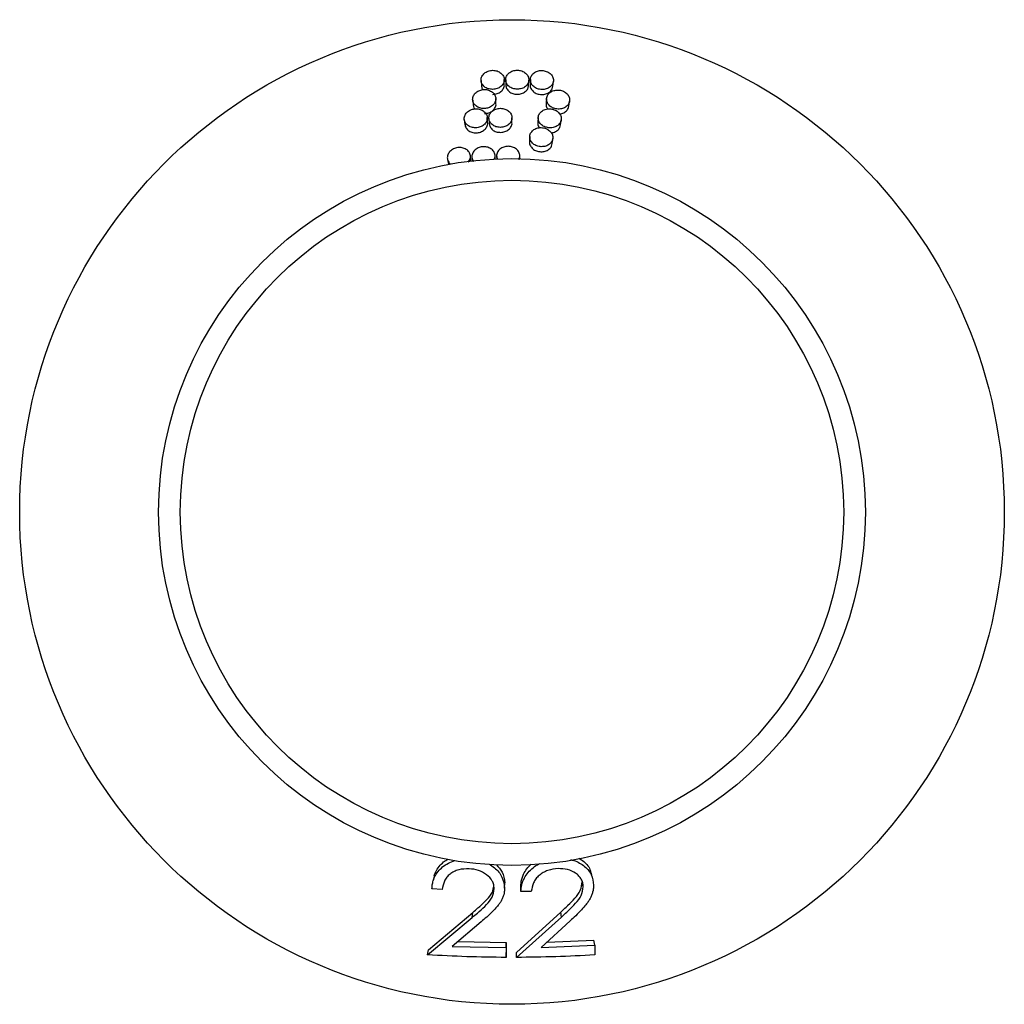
# Model space of a CAD drawing. Header units: millimetres. Extents: x 75.1 to 96.6, y 146 to 167.5.
import ezdxf

# ---------------------------------------------------------------- set-up
doc = ezdxf.new("R2010")
doc.units = ezdxf.units.MM

msp = doc.modelspace()

# ---------------------------------------------------------------- linework, layer by layer
at = {"color": 7, "linetype": 'Continuous', "lineweight": 25}
for p, q in [((85.184, 166.211), (85.192, 166.1)), ((85.691, 166.123), (85.689, 166.234)), ((85.722, 166.228), (85.723, 166.117)), ((86.223, 166.111), (86.227, 166.222)), ((86.26, 166.236), (86.255, 166.125)), ((86.754, 166.09), (86.765, 166.201)), ((85, 165.786), (85.01, 165.675)), ((85.509, 165.709), (85.505, 165.82)), ((86.615, 165.82), (86.606, 165.709)), ((87.102, 165.653), (87.118, 165.763)), ((84.816, 165.358), (84.829, 165.248)), ((85.327, 165.294), (85.32, 165.405)), ((85.353, 165.384), (85.36, 165.273)), ((85.859, 165.289), (85.859, 165.4)), ((86.431, 165.405), (86.424, 165.294)), ((86.921, 165.246), (86.935, 165.356)), ((86.247, 164.989), (86.242, 164.878)), ((86.74, 164.839), (86.752, 164.949)), ((84.448, 164.495), (84.468, 164.386)), ((84.963, 164.46), (84.95, 164.571)), ((84.984, 164.532), (84.995, 164.443)), ((85.493, 164.497), (85.49, 164.573)), ((85.523, 164.557), (85.525, 164.497)), ((86.028, 164.49), (86.03, 164.563)), ((84.335, 148.53), (84.109, 148.544)), ((85.697, 148.562), (85.699, 148.673)), ((86.054, 148.487), (86.052, 148.598)), ((87.416, 148.591), (87.395, 148.7)), ((86.281, 148.49), (86.054, 148.487)), ((84.015, 147.101), (84.991, 147.92)), ((84.036, 147.21), (85.002, 148.031)), ((84.991, 147.92), (85.002, 148.031)), ((85.955, 147.157), (86.924, 148.038)), ((85.956, 147.046), (86.938, 147.928)), ((86.938, 147.928), (86.924, 148.038)), ((85.185, 147.823), (84.554, 147.288)), ((87.131, 147.843), (86.498, 147.266)), ((84.554, 147.288), (85.729, 147.26)), ((84.68, 147.395), (85.731, 147.371)), ((85.729, 147.26), (85.731, 147.371)), ((85.729, 147.26), (85.73, 147.046)), ((85.731, 147.371), (85.731, 147.157)), ((86.498, 147.266), (87.672, 147.314)), ((86.625, 147.382), (87.651, 147.423)), ((87.672, 147.314), (87.651, 147.423)), ((87.672, 147.314), (87.671, 147.099)), ((84.015, 147.101), (84.036, 147.21)), ((85.73, 147.046), (85.731, 147.157)), ((85.956, 147.046), (85.955, 147.157))]:
    msp.add_line(p, q, dxfattribs=at)
at = {"color": 7, "linetype": 'Continuous', "lineweight": 25, "flags": 128}
for points in [[(84.161, 148.834), (84.15, 148.78), (84.138, 148.726)], [(87.616, 148.787), (87.604, 148.842), (87.593, 148.896)]]:
    msp.add_lwpolyline(points, dxfattribs=at)
at = {"color": 7, "linetype": 'Continuous', "lineweight": 25}
for radius in [10.761, 7.725, 7.25]:
    msp.add_circle((85.859, 156.782), radius, dxfattribs=at)
for points, knots in [([(85.436, 166.02), (85.469, 166.024), (85.535, 166.031), (85.619, 166.08), (85.676, 166.149), (85.696, 166.231), (85.676, 166.313), (85.62, 166.381), (85.535, 166.427), (85.436, 166.442), (85.337, 166.424), (85.253, 166.376), (85.197, 166.306), (85.177, 166.224), (85.196, 166.142), (85.253, 166.074), (85.337, 166.028), (85.403, 166.023), (85.436, 166.02)], [0, 0, 0, 0, 0.062865, 0.125533, 0.187909, 0.250073, 0.312227, 0.374571, 0.437187, 0.500003, 0.562839, 0.625502, 0.687896, 0.750074, 0.812218, 0.874543, 0.937158, 1, 1, 1, 1]), ([(85.975, 166.023), (86.008, 166.026), (86.074, 166.032), (86.158, 166.079), (86.214, 166.147), (86.234, 166.229), (86.214, 166.311), (86.158, 166.381), (86.074, 166.428), (85.974, 166.445), (85.875, 166.429), (85.791, 166.382), (85.735, 166.313), (85.715, 166.231), (85.735, 166.149), (85.791, 166.081), (85.875, 166.033), (85.941, 166.026), (85.975, 166.023)], [0, 0, 0, 0, 0.0628516, 0.1254867, 0.187829, 0.2499795, 0.3121476, 0.374523, 0.4371698, 0.4999991, 0.5628231, 0.6254569, 0.6878187, 0.7499805, 0.8121362, 0.8744926, 0.9371423, 1, 1, 1, 1]), ([(86.513, 166.016), (86.546, 166.018), (86.612, 166.023), (86.696, 166.069), (86.752, 166.136), (86.772, 166.217), (86.752, 166.3), (86.696, 166.371), (86.612, 166.419), (86.513, 166.438), (86.414, 166.424), (86.329, 166.379), (86.273, 166.31), (86.253, 166.229), (86.273, 166.146), (86.33, 166.077), (86.414, 166.027), (86.48, 166.02), (86.513, 166.016)], [0, 0, 0, 0, 0.062834, 0.125435, 0.187746, 0.249887, 0.312072, 0.37448, 0.437156, 0.499995, 0.562804, 0.625407, 0.687738, 0.749887, 0.812058, 0.874448, 0.937131, 1, 1, 1, 1]), ([(85.252, 165.601), (85.285, 165.604), (85.351, 165.612), (85.435, 165.661), (85.491, 165.731), (85.511, 165.813), (85.492, 165.895), (85.435, 165.963), (85.351, 166.008), (85.252, 166.022), (85.153, 166.004), (85.069, 165.956), (85.012, 165.885), (84.992, 165.802), (85.012, 165.721), (85.068, 165.653), (85.152, 165.608), (85.219, 165.603), (85.252, 165.601)], [0, 0, 0, 0, 0.062887, 0.125577, 0.18796, 0.250115, 0.312249, 0.374574, 0.437182, 0.500005, 0.562859, 0.625542, 0.687945, 0.750115, 0.81224, 0.874543, 0.937149, 1, 1, 1, 1]), ([(85.194, 166.101), (85.196, 166.077), (85.198, 166.045), (85.221, 166.019), (85.228, 166.012)], [0, 0, 0, 0, 0.723227, 1, 1, 1, 1]), ([(85.441, 165.909), (85.474, 165.913), (85.539, 165.92), (85.623, 165.969), (85.675, 166.038), (85.697, 166.095), (85.691, 166.122), (85.69, 166.123)], [0, 0, 0, 0, 0.2476758, 0.4949506, 0.7425915, 0.9898102, 1, 1, 1, 1]), ([(85.724, 166.117), (85.727, 166.091), (85.735, 166.037), (85.792, 165.97), (85.875, 165.922), (85.94, 165.915), (85.973, 165.912)], [0, 0, 0, 0, 0.24342, 0.495647, 0.74782, 1, 1, 1, 1]), ([(85.973, 165.912), (86.006, 165.915), (86.071, 165.921), (86.154, 165.968), (86.211, 166.035), (86.218, 166.087), (86.222, 166.112)], [0, 0, 0, 0, 0.255403, 0.510367, 0.765641, 1, 1, 1, 1]), ([(86.257, 166.125), (86.256, 166.122), (86.249, 166.094), (86.271, 166.035), (86.323, 165.966), (86.407, 165.917), (86.472, 165.909), (86.505, 165.905)], [0, 0, 0, 0, 0.021727, 0.266389, 0.510875, 0.755432, 1, 1, 1, 1]), ([(86.505, 165.905), (86.538, 165.908), (86.603, 165.913), (86.686, 165.958), (86.74, 166.021), (86.748, 166.07), (86.751, 166.091)], [0, 0, 0, 0, 0.263615, 0.526753, 0.79018, 1, 1, 1, 1]), ([(86.867, 165.589), (86.9, 165.591), (86.966, 165.595), (87.05, 165.639), (87.106, 165.706), (87.126, 165.787), (87.106, 165.87), (87.05, 165.942), (86.966, 165.992), (86.867, 166.011), (86.768, 165.998), (86.684, 165.955), (86.627, 165.887), (86.608, 165.805), (86.628, 165.723), (86.684, 165.653), (86.768, 165.602), (86.834, 165.593), (86.867, 165.589)], [0, 0, 0, 0, 0.062835, 0.125411, 0.187691, 0.249811, 0.311997, 0.374427, 0.437132, 0.499991, 0.562801, 0.625383, 0.687684, 0.749811, 0.81198, 0.874392, 0.937107, 1, 1, 1, 1]), ([(85.067, 165.179), (85.1, 165.183), (85.166, 165.192), (85.25, 165.242), (85.307, 165.312), (85.327, 165.394), (85.307, 165.475), (85.251, 165.544), (85.167, 165.588), (85.067, 165.601), (84.968, 165.582), (84.884, 165.533), (84.828, 165.462), (84.808, 165.379), (84.828, 165.298), (84.884, 165.231), (84.968, 165.186), (85.034, 165.182), (85.067, 165.179)], [0, 0, 0, 0, 0.06291, 0.125625, 0.188019, 0.250164, 0.312276, 0.374579, 0.437177, 0.500008, 0.562881, 0.625586, 0.688001, 0.750165, 0.812268, 0.874546, 0.93714, 1, 1, 1, 1]), ([(85.013, 165.676), (85.015, 165.654), (85.018, 165.623), (85.039, 165.599), (85.046, 165.592)], [0, 0, 0, 0, 0.712975, 1, 1, 1, 1]), ([(85.259, 165.49), (85.292, 165.494), (85.357, 165.501), (85.441, 165.551), (85.493, 165.62), (85.515, 165.678), (85.508, 165.707), (85.508, 165.709)], [0, 0, 0, 0, 0.245042, 0.489681, 0.734642, 0.979296, 1, 1, 1, 1]), ([(85.606, 165.19), (85.639, 165.193), (85.705, 165.2), (85.789, 165.248), (85.846, 165.317), (85.862, 165.386), (85.856, 165.44), (85.837, 165.492), (85.79, 165.55), (85.705, 165.596), (85.606, 165.612), (85.507, 165.594), (85.423, 165.547), (85.366, 165.477), (85.346, 165.394), (85.366, 165.313), (85.422, 165.245), (85.507, 165.198), (85.573, 165.193), (85.606, 165.19)], [0, 0, 0, 0, 0.0628783, 0.1255338, 0.1878665, 0.2499727, 0.2809621, 0.3123966, 0.3747158, 0.4373323, 0.5001618, 0.5630052, 0.625656, 0.6880111, 0.7501332, 0.8122258, 0.8745213, 0.9371381, 1, 1, 1, 1]), ([(86.684, 165.178), (86.717, 165.18), (86.783, 165.185), (86.867, 165.23), (86.923, 165.296), (86.943, 165.378), (86.923, 165.461), (86.867, 165.532), (86.782, 165.581), (86.683, 165.601), (86.584, 165.587), (86.5, 165.543), (86.444, 165.475), (86.424, 165.393), (86.444, 165.311), (86.5, 165.241), (86.585, 165.191), (86.651, 165.183), (86.684, 165.178)], [0, 0, 0, 0, 0.062858, 0.12545, 0.187726, 0.249829, 0.311994, 0.374411, 0.437118, 0.499992, 0.562821, 0.625417, 0.687718, 0.749829, 0.811976, 0.874373, 0.937089, 1, 1, 1, 1]), ([(86.608, 165.709), (86.607, 165.704), (86.599, 165.673), (86.611, 165.628), (86.637, 165.598), (86.644, 165.59)], [0, 0, 0, 0, 0.115608, 0.766199, 1, 1, 1, 1]), ([(86.897, 165.484), (86.915, 165.486), (86.966, 165.49), (87.035, 165.53), (87.088, 165.589), (87.096, 165.635), (87.098, 165.654)], [0, 0, 0, 0, 0.171892, 0.477947, 0.784317, 1, 1, 1, 1]), ([(85.077, 165.069), (85.11, 165.073), (85.175, 165.081), (85.259, 165.131), (85.312, 165.201), (85.334, 165.26), (85.326, 165.29), (85.325, 165.294)], [0, 0, 0, 0, 0.242017, 0.483834, 0.725535, 0.967266, 1, 1, 1, 1]), ([(86.426, 165.294), (86.425, 165.29), (86.417, 165.26), (86.429, 165.216), (86.455, 165.186), (86.461, 165.178)], [0, 0, 0, 0, 0.092389, 0.761731, 1, 1, 1, 1]), ([(84.833, 165.249), (84.836, 165.229), (84.843, 165.182), (84.897, 165.121), (84.979, 165.075), (85.045, 165.071), (85.077, 165.069)], [0, 0, 0, 0, 0.197801, 0.465017, 0.73204, 1, 1, 1, 1]), ([(85.362, 165.274), (85.365, 165.25), (85.373, 165.199), (85.428, 165.134), (85.511, 165.087), (85.576, 165.082), (85.609, 165.079)], [0, 0, 0, 0, 0.225126, 0.483824, 0.741915, 1, 1, 1, 1]), ([(85.609, 165.079), (85.642, 165.083), (85.707, 165.089), (85.792, 165.138), (85.843, 165.206), (85.866, 165.262), (85.859, 165.289), (85.859, 165.289)], [0, 0, 0, 0, 0.249762, 0.499075, 0.748966, 0.997964, 1, 1, 1, 1]), ([(86.5, 164.767), (86.533, 164.769), (86.599, 164.774), (86.683, 164.819), (86.74, 164.886), (86.759, 164.968), (86.74, 165.05), (86.683, 165.121), (86.599, 165.17), (86.5, 165.189), (86.4, 165.175), (86.316, 165.13), (86.26, 165.062), (86.24, 164.98), (86.26, 164.898), (86.316, 164.828), (86.401, 164.779), (86.467, 164.771), (86.5, 164.767)], [0, 0, 0, 0, 0.062884, 0.125493, 0.187768, 0.249852, 0.311994, 0.374396, 0.437103, 0.499993, 0.562844, 0.625456, 0.687758, 0.749853, 0.811975, 0.874353, 0.93707, 1, 1, 1, 1]), ([(86.714, 165.073), (86.732, 165.075), (86.783, 165.079), (86.853, 165.12), (86.907, 165.18), (86.914, 165.227), (86.917, 165.247)], [0, 0, 0, 0, 0.1739941, 0.4760116, 0.7778802, 1, 1, 1, 1]), ([(86.243, 164.877), (86.243, 164.875), (86.235, 164.846), (86.257, 164.787), (86.309, 164.718), (86.393, 164.668), (86.458, 164.66), (86.491, 164.656)], [0, 0, 0, 0, 0.02372, 0.267782, 0.511664, 0.755415, 1, 1, 1, 1]), ([(84.902, 164.432), (84.913, 164.444), (84.943, 164.479), (84.957, 164.551), (84.938, 164.632), (84.881, 164.699), (84.797, 164.742), (84.698, 164.754), (84.599, 164.733), (84.515, 164.682), (84.459, 164.61), (84.439, 164.527), (84.457, 164.446), (84.496, 164.407), (84.515, 164.388)], [0, 0, 0, 0, 0.047238, 0.134064, 0.220796, 0.307789, 0.395229, 0.483049, 0.570975, 0.658678, 0.745947, 0.832808, 0.919531, 1, 1, 1, 1]), ([(85.474, 164.497), (85.481, 164.52), (85.498, 164.568), (85.476, 164.646), (85.421, 164.714), (85.336, 164.759), (85.237, 164.773), (85.137, 164.754), (85.053, 164.705), (84.996, 164.634), (84.978, 164.552), (84.989, 164.484), (85.017, 164.455), (85.024, 164.446)], [0, 0, 0, 0, 0.081602, 0.178718, 0.276175, 0.374142, 0.472503, 0.570928, 0.669055, 0.766679, 0.863875, 0.960973, 1, 1, 1, 1]), ([(86.011, 164.49), (86.02, 164.515), (86.038, 164.567), (86.016, 164.649), (85.96, 164.718), (85.875, 164.764), (85.776, 164.781), (85.677, 164.764), (85.592, 164.717), (85.536, 164.647), (85.515, 164.568), (85.531, 164.519), (85.539, 164.496)], [0, 0, 0, 0, 0.097533, 0.198759, 0.300383, 0.402542, 0.505071, 0.607609, 0.70979, 0.811438, 0.912675, 1, 1, 1, 1]), ([(86.491, 164.656), (86.524, 164.659), (86.589, 164.663), (86.672, 164.709), (86.726, 164.771), (86.733, 164.818), (86.736, 164.839)], [0, 0, 0, 0, 0.265492, 0.53076, 0.795897, 1, 1, 1, 1]), ([(84.109, 148.544), (84.111, 148.574), (84.115, 148.635), (84.135, 148.723), (84.172, 148.822), (84.238, 148.926), (84.34, 149.028), (84.465, 149.108), (84.56, 149.151), (84.611, 149.162), (84.611, 149.162)], [0, 0, 0, 0, 0.10997, 0.223748, 0.332317, 0.499556, 0.664901, 0.834517, 0.999329, 1, 1, 1, 1]), ([(84.161, 148.835), (84.171, 148.862), (84.195, 148.932), (84.261, 149.034), (84.352, 149.13), (84.427, 149.176), (84.46, 149.196)], [0, 0, 0, 0, 0.186402, 0.481089, 0.77176, 1, 1, 1, 1]), ([(87.139, 149.177), (87.151, 149.177), (87.212, 149.172), (87.309, 149.127), (87.462, 149.035), (87.611, 148.868), (87.631, 148.704), (87.642, 148.622)], [0, 0, 0, 0, 0.038405, 0.200211, 0.361304, 0.681083, 1, 1, 1, 1]), ([(87.321, 149.213), (87.347, 149.197), (87.45, 149.135), (87.556, 149.025), (87.576, 148.919), (87.58, 148.893)], [0, 0, 0, 0, 0.208694, 0.809125, 1, 1, 1, 1]), ([(84.92, 148.984), (84.843, 148.982), (84.727, 148.978), (84.59, 148.925), (84.502, 148.869), (84.431, 148.798), (84.362, 148.688), (84.346, 148.593), (84.335, 148.53)], [0, 0, 0, 0, 0.251108, 0.37696, 0.501954, 0.624561, 0.751498, 1, 1, 1, 1]), ([(85.469, 148.547), (85.467, 148.576), (85.463, 148.634), (85.419, 148.744), (85.309, 148.861), (85.129, 148.962), (84.99, 148.977), (84.92, 148.984)], [0, 0, 0, 0, 0.124439, 0.248999, 0.498094, 0.748517, 1, 1, 1, 1]), ([(85.361, 149.086), (85.4, 149.061), (85.517, 148.985), (85.664, 148.809), (85.686, 148.644), (85.697, 148.562)], [0, 0, 0, 0, 0.198322, 0.600088, 1, 1, 1, 1]), ([(85.517, 149.072), (85.565, 149.021), (85.676, 148.904), (85.691, 148.756), (85.699, 148.673)], [0, 0, 0, 0, 0.436324, 1, 1, 1, 1]), ([(86.052, 148.598), (86.053, 148.628), (86.057, 148.688), (86.077, 148.777), (86.115, 148.878), (86.177, 148.985), (86.245, 149.052), (86.277, 149.084)], [0, 0, 0, 0, 0.168846, 0.343121, 0.509554, 0.765302, 1, 1, 1, 1]), ([(86.054, 148.487), (86.056, 148.517), (86.06, 148.577), (86.081, 148.666), (86.118, 148.768), (86.184, 148.876), (86.288, 148.983), (86.384, 149.059), (86.45, 149.088), (86.467, 149.096)], [0, 0, 0, 0, 0.123258, 0.250556, 0.372251, 0.559534, 0.745477, 0.935643, 1, 1, 1, 1]), ([(86.869, 148.987), (86.792, 148.978), (86.676, 148.966), (86.538, 148.902), (86.45, 148.84), (86.378, 148.763), (86.308, 148.648), (86.292, 148.553), (86.281, 148.49)], [0, 0, 0, 0, 0.2509364, 0.377006, 0.502018, 0.6249197, 0.7517233, 1, 1, 1, 1]), ([(87.416, 148.591), (87.414, 148.62), (87.41, 148.677), (87.377, 148.757), (87.323, 148.828), (87.229, 148.908), (87.078, 148.981), (86.938, 148.985), (86.869, 148.987)], [0, 0, 0, 0, 0.1244745, 0.2489302, 0.3714518, 0.4987722, 0.7486537, 1, 1, 1, 1]), ([(84.991, 147.92), (85.029, 147.952), (85.078, 147.993), (85.128, 148.037), (85.196, 148.096), (85.302, 148.195), (85.442, 148.355), (85.46, 148.483), (85.469, 148.547)], [0, 0, 0, 0, 0.176677, 0.226595, 0.242003, 0.501969, 0.751753, 1, 1, 1, 1]), ([(85.002, 148.031), (85.04, 148.063), (85.091, 148.106), (85.143, 148.152), (85.21, 148.212), (85.31, 148.308), (85.438, 148.45), (85.455, 148.56), (85.462, 148.606)], [0, 0, 0, 0, 0.191229, 0.260382, 0.269367, 0.538685, 0.807209, 1, 1, 1, 1]), ([(85.697, 148.562), (85.695, 148.535), (85.693, 148.486), (85.679, 148.414), (85.655, 148.346), (85.623, 148.279), (85.58, 148.215), (85.518, 148.137), (85.426, 148.04), (85.31, 147.931), (85.226, 147.858), (85.185, 147.823)], [0, 0, 0, 0, 0.091358, 0.165034, 0.249269, 0.331954, 0.411431, 0.499124, 0.651632, 0.832349, 1, 1, 1, 1]), ([(86.924, 148.038), (86.964, 148.074), (87.013, 148.12), (87.065, 148.169), (87.078, 148.181), (87.081, 148.184), (87.082, 148.185), (87.082, 148.185), (87.134, 148.235), (87.233, 148.337), (87.369, 148.505), (87.386, 148.635), (87.395, 148.7)], [0, 0, 0, 0, 0.1882317, 0.2354101, 0.2473438, 0.2504018, 0.251204, 0.2514876, 0.2515215, 0.5029403, 0.752817, 1, 1, 1, 1]), ([(86.938, 147.928), (86.978, 147.964), (87.028, 148.01), (87.08, 148.059), (87.093, 148.071), (87.096, 148.074), (87.097, 148.075), (87.097, 148.075), (87.097, 148.075), (87.149, 148.125), (87.25, 148.226), (87.388, 148.395), (87.406, 148.526), (87.416, 148.591)], [0, 0, 0, 0, 0.188374, 0.235365, 0.24714, 0.250102, 0.250852, 0.251045, 0.251095, 0.251115, 0.502109, 0.75195, 1, 1, 1, 1]), ([(87.642, 148.622), (87.64, 148.595), (87.638, 148.546), (87.623, 148.472), (87.6, 148.402), (87.567, 148.332), (87.525, 148.264), (87.463, 148.182), (87.371, 148.078), (87.256, 147.96), (87.171, 147.881), (87.131, 147.843)], [0, 0, 0, 0, 0.09161, 0.164875, 0.249074, 0.331793, 0.411216, 0.498973, 0.651259, 0.83232, 1, 1, 1, 1]), ([(85.73, 147.046), (85.443, 147.05), (84.871, 147.056), (84.3, 147.086), (84.015, 147.101)], [0, 0, 0, 0, 0.499519, 1, 1, 1, 1]), ([(87.671, 147.099), (87.386, 147.084), (86.815, 147.055), (86.243, 147.049), (85.956, 147.046)], [0, 0, 0, 0, 0.500465, 1, 1, 1, 1])]:
    msp.add_open_spline(points, degree=3, knots=knots, dxfattribs=at)

doc.saveas('drawing.dxf')
